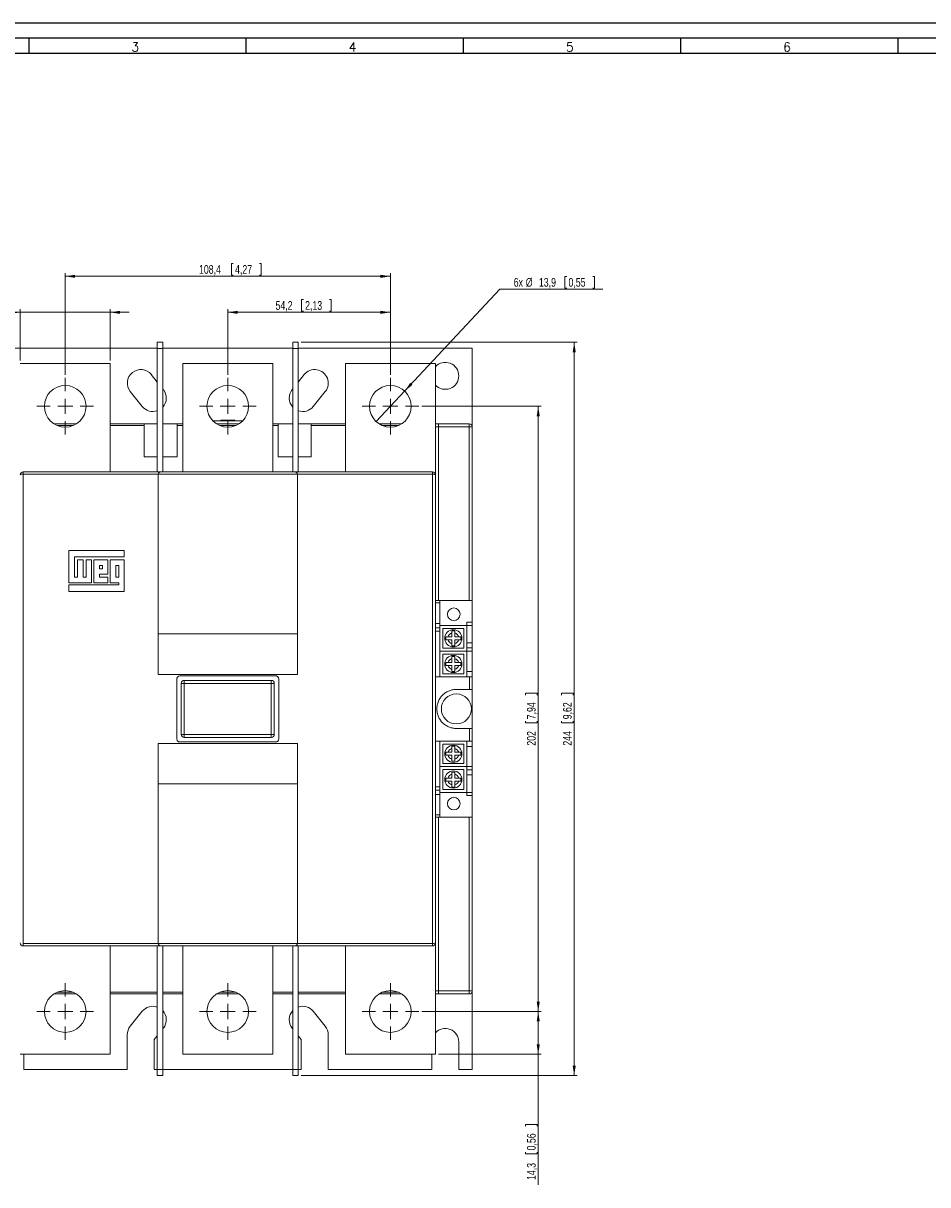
# Model space of a CAD drawing. Header units: millimetres. Extents: x 0 to 1189, y 0 to 841.
# Tile 3 of 7: x 168 to 470, y 454 to 841. Entities that reach past the tile are written whole.
import ezdxf

# ---------------------------------------------------------------- set-up
doc = ezdxf.new("R2010")
doc.units = ezdxf.units.MM
doc.layers.add('FORMATO', color=7, linetype='Continuous')
doc.styles.add('SLDTEXTSTYLE0', font='ROMANS')
doc.styles.add('SLDTEXTSTYLE3', font='TXT', dxfattribs={"width": 0.75})
doc.dimstyles.new('SLDDIMSTYLE0', dxfattribs={"dimtxt": 2.910417, "dimasz": 3.302, "dimexe": 0, "dimexo": 0.0625, "dimgap": 0.727604, "dimtad": 1, "dimdec": 0, "dimrnd": 1e-09, "dimzin": 12, "dimdsep": 46, "dimtxsty": 'SLDTEXTSTYLE3', "dimsah": 1, "dimcen": 0.09, "dimadec": 0, "dimazin": 0, "dimtfac": 1, "dimtdec": 0, "dimtofl": 0, "dimtmove": 0, "dimatfit": 3, "dimfxl": 0, "dimtolj": 1, "dimtzin": 12, "dimarcsym": 0})
doc.dimstyles.new('SLDDIMSTYLE1', dxfattribs={"dimtxt": 2.910417, "dimasz": 3.302, "dimexe": 0, "dimexo": 0.0625, "dimgap": 0.727604, "dimtad": 0, "dimtih": 1, "dimtoh": 1, "dimdec": 1, "dimrnd": 1e-09, "dimzin": 12, "dimdsep": 46, "dimtxsty": 'SLDTEXTSTYLE3', "dimsah": 1, "dimcen": 0.09, "dimadec": 0, "dimazin": 0, "dimtfac": 1, "dimtdec": 1, "dimtmove": 0, "dimatfit": 3, "dimfxl": 0, "dimtolj": 1, "dimtzin": 12, "dimarcsym": 0})
doc.dimstyles.new('SLDDIMSTYLE2', dxfattribs={"dimtxt": 2.910417, "dimasz": 3.302, "dimexe": 0, "dimexo": 0.0625, "dimgap": 0.727604, "dimtad": 1, "dimdec": 1, "dimrnd": 1e-09, "dimzin": 12, "dimdsep": 46, "dimtxsty": 'SLDTEXTSTYLE3', "dimsah": 1, "dimcen": 0.09, "dimadec": 0, "dimazin": 0, "dimtfac": 1, "dimtdec": 1, "dimtofl": 0, "dimtmove": 0, "dimatfit": 3, "dimfxl": 0, "dimtolj": 1, "dimtzin": 12, "dimarcsym": 0})
doc.dimstyles.new('SLDDIMSTYLE3', dxfattribs={"dimtxt": 2.910417, "dimasz": 3.302, "dimexe": 0, "dimexo": 0.0625, "dimgap": 0.727604, "dimtad": 1, "dimdec": 1, "dimrnd": 1e-09, "dimzin": 12, "dimdsep": 46, "dimtxsty": 'SLDTEXTSTYLE3', "dimsah": 1, "dimcen": 0.09, "dimadec": 0, "dimazin": 0, "dimtfac": 1, "dimtdec": 1, "dimtofl": 0, "dimtmove": 0, "dimatfit": 3, "dimfxl": 0, "dimtolj": 1, "dimtzin": 12, "dimarcsym": 0})

# ---------------------------------------------------------------- blocks, each defined once
blk = doc.blocks.new('*D1')
at = {"color": 7, "linetype": 'Continuous', "lineweight": 0}
for p, q in [((300.89, 713.33), (340.74, 713.33)), ((339.74, 511.63), (339.74, 713.33)), ((335.47, 617.7), (339.39, 617.7)), ((335.47, 617.7), (335.47, 617.11)), ((339.39, 617.7), (339.39, 617.11)), ((335.47, 607.83), (335.47, 608.42)), ((335.47, 607.83), (339.39, 607.83)), ((339.39, 607.83), (339.39, 608.42)), ((300.89, 511.63), (340.74, 511.63))]:
    blk.add_line(p, q, dxfattribs=at)
for points in [[(339.74, 713.33), (339.23, 710.03), (340.25, 710.03)], [(339.74, 511.63), (340.25, 514.93), (339.23, 514.93)]]:
    blk.add_solid(points, dxfattribs=at)
at = {"color": 7, "linetype": 'Continuous', "lineweight": 0, "char_height": 2.91, "attachment_point": 1, "rotation": 90, "style": 'SLDTEXTSTYLE3'}
for s, insert in [('7,94', (335.99, 609.01)), ('202', (335.99, 600.22))]:
    blk.add_mtext(s, dxfattribs=dict(at, insert=insert))
blk = doc.blocks.new('*D2')
at = {"color": 7, "linetype": 'Continuous', "lineweight": 0}
for p, q in [((348.65, 756.62), (348.65, 752.69)), ((348.65, 756.62), (349.24, 756.62)), ((358.52, 756.62), (357.93, 756.62)), ((358.52, 756.62), (358.52, 752.69)), ((295.19, 718.4), (326.98, 752.34)), ((326.98, 752.34), (361.28, 752.34)), ((348.65, 752.69), (349.24, 752.69)), ((358.52, 752.69), (357.93, 752.69)), ((285.69, 708.26), (295.19, 718.4))]:
    blk.add_line(p, q, dxfattribs=at)
blk.add_solid([(295.19, 718.4), (297.82, 720.46), (297.08, 721.16)], dxfattribs=at)
at = {"color": 7, "linetype": 'Continuous', "lineweight": 0, "char_height": 2.91, "attachment_point": 1, "style": 'SLDTEXTSTYLE3'}
for s, insert in [('6x', (331.57, 756.1)), ('%%c', (335.59, 756.1)), ('13,9', (339.97, 756.1)), ('0,55', (349.83, 756.1))]:
    blk.add_mtext(s, dxfattribs=dict(at, insert=insert))
blk = doc.blocks.new('*D3')
at = {"color": 7, "linetype": 'Continuous', "lineweight": 0}
for p, q in [((260.84, 748.93), (260.84, 745)), ((260.84, 748.93), (261.43, 748.93)), ((270.71, 748.93), (270.12, 748.93)), ((270.71, 748.93), (270.71, 745)), ((236.24, 723.78), (236.24, 745.65)), ((290.44, 744.65), (236.24, 744.65)), ((260.84, 745), (261.43, 745)), ((270.71, 745), (270.12, 745)), ((290.44, 723.78), (290.44, 745.65))]:
    blk.add_line(p, q, dxfattribs=at)
for points in [[(236.24, 744.65), (239.54, 744.14), (239.54, 745.16)], [(290.44, 744.65), (287.14, 745.16), (287.14, 744.14)]]:
    blk.add_solid(points, dxfattribs=at)
at = {"color": 7, "linetype": 'Continuous', "lineweight": 0, "char_height": 2.91, "attachment_point": 1, "style": 'SLDTEXTSTYLE3'}
for s, insert in [('54,2', (252.16, 748.4)), ('2,13', (262.02, 748.4))]:
    blk.add_mtext(s, dxfattribs=dict(at, insert=insert))
blk = doc.blocks.new('*D4')
at = {"color": 7, "linetype": 'Continuous', "lineweight": 0}
for p, q in [((237.49, 760.93), (237.49, 757)), ((237.49, 760.93), (238.08, 760.93)), ((247.35, 760.93), (246.76, 760.93)), ((247.35, 760.93), (247.35, 757)), ((182.04, 723.78), (182.04, 757.65)), ((290.44, 756.65), (182.04, 756.65)), ((237.49, 757), (238.08, 757)), ((247.35, 757), (246.76, 757)), ((290.44, 723.78), (290.44, 757.65))]:
    blk.add_line(p, q, dxfattribs=at)
for points in [[(182.04, 756.65), (185.34, 756.14), (185.34, 757.16)], [(290.44, 756.65), (287.14, 757.16), (287.14, 756.14)]]:
    blk.add_solid(points, dxfattribs=at)
at = {"color": 7, "linetype": 'Continuous', "lineweight": 0, "char_height": 2.91, "attachment_point": 1, "style": 'SLDTEXTSTYLE3'}
for s, insert in [('108,4', (226.64, 760.4)), ('4,27', (238.67, 760.4))]:
    blk.add_mtext(s, dxfattribs=dict(at, insert=insert))
blk = doc.blocks.new('*D5')
at = {"color": 7, "linetype": 'Continuous', "lineweight": 0}
for p, q in [((131.96, 748.93), (131.96, 745)), ((131.96, 748.93), (132.54, 748.93)), ((141.82, 748.93), (141.23, 748.93)), ((141.82, 748.93), (141.82, 745)), ((167.04, 744.65), (124.89, 744.65)), ((131.96, 745), (132.54, 745)), ((141.82, 745), (141.23, 745)), ((167.04, 728.58), (167.04, 745.65)), ((167.04, 744.65), (197.04, 744.65)), ((197.04, 728.58), (197.04, 745.65)), ((197.04, 744.65), (203.39, 744.65))]:
    blk.add_line(p, q, dxfattribs=at)
for points in [[(167.04, 744.65), (163.74, 745.16), (163.74, 744.14)], [(197.04, 744.65), (200.34, 744.14), (200.34, 745.16)]]:
    blk.add_solid(points, dxfattribs=at)
at = {"color": 7, "linetype": 'Continuous', "lineweight": 0, "char_height": 2.91, "attachment_point": 1, "style": 'SLDTEXTSTYLE3'}
for s, insert in [('30', (126.48, 748.4)), ('1,18', (133.13, 748.4))]:
    blk.add_mtext(s, dxfattribs=dict(at, insert=insert))
blk = doc.blocks.new('*D6')
at = {"color": 7, "linetype": 'Continuous', "lineweight": 0}
for p, q in [((300.89, 511.63), (340.74, 511.63)), ((339.74, 511.63), (339.74, 497.38)), ((306.44, 497.38), (340.74, 497.38)), ((339.74, 497.38), (339.74, 453.88)), ((335.47, 474.02), (339.39, 474.02)), ((335.47, 474.02), (335.47, 473.43)), ((339.39, 474.02), (339.39, 473.43)), ((335.47, 464.16), (335.47, 464.75)), ((339.39, 464.16), (339.39, 464.75)), ((335.47, 464.16), (339.39, 464.16))]:
    blk.add_line(p, q, dxfattribs=at)
for points in [[(339.74, 511.63), (339.23, 508.33), (340.25, 508.33)], [(339.74, 497.38), (340.25, 500.68), (339.23, 500.68)]]:
    blk.add_solid(points, dxfattribs=at)
at = {"color": 7, "linetype": 'Continuous', "lineweight": 0, "char_height": 2.91, "attachment_point": 1, "rotation": 90, "style": 'SLDTEXTSTYLE3'}
for s, insert in [('0,56', (335.99, 465.34)), ('14,3', (335.99, 455.47))]:
    blk.add_mtext(s, dxfattribs=dict(at, insert=insert))
blk = doc.blocks.new('*D7')
at = {"color": 7, "linetype": 'Continuous', "lineweight": 0}
for p, q in [((260.74, 734.65), (352.74, 734.65)), ((351.74, 490.3), (351.74, 734.65)), ((347.47, 617.7), (351.39, 617.7)), ((347.47, 617.7), (347.47, 617.11)), ((351.39, 617.7), (351.39, 617.11)), ((347.47, 607.83), (347.47, 608.42)), ((347.47, 607.83), (351.39, 607.83)), ((351.39, 607.83), (351.39, 608.42)), ((260.74, 490.3), (352.74, 490.3))]:
    blk.add_line(p, q, dxfattribs=at)
for points in [[(351.74, 734.65), (351.23, 731.35), (352.25, 731.35)], [(351.74, 490.3), (352.25, 493.6), (351.23, 493.6)]]:
    blk.add_solid(points, dxfattribs=at)
at = {"color": 7, "linetype": 'Continuous', "lineweight": 0, "char_height": 2.91, "attachment_point": 1, "rotation": 90, "style": 'SLDTEXTSTYLE3'}
for s, insert in [('9,62', (347.99, 609.01)), ('244', (347.99, 600.22))]:
    blk.add_mtext(s, dxfattribs=dict(at, insert=insert))
blk = doc.blocks.new('SW_CENTERMARKSYMBOL_0')
at = {"color": 0, "linetype": 'Continuous', "lineweight": 0}
for p, q in [((0, 5), (0, 9.45)), ((-5, 0), (-9.45, 0)), ((0, 0), (-2.5, 0)), ((0, 0), (0, 2.5)), ((0, 0), (0, -2.5)), ((0, 0), (2.5, 0)), ((5, 0), (9.45, 0)), ((0, -5), (0, -9.45))]:
    blk.add_line(p, q, dxfattribs=at)
blk = doc.blocks.new('SW_CENTERMARKSYMBOL_1')
at = {"color": 0, "linetype": 'Continuous', "lineweight": 0}
for p, q in [((0, 5), (0, 9.45)), ((-5, 0), (-9.45, 0)), ((0, 0), (-2.5, 0)), ((0, 0), (0, 2.5)), ((0, 0), (0, -2.5)), ((0, 0), (2.5, 0)), ((5, 0), (9.45, 0)), ((0, -5), (0, -9.45))]:
    blk.add_line(p, q, dxfattribs=at)
blk = doc.blocks.new('SW_CENTERMARKSYMBOL_2')
at = {"color": 0, "linetype": 'Continuous', "lineweight": 0}
for p, q in [((0, 5), (0, 9.45)), ((-5, 0), (-9.45, 0)), ((0, 0), (-2.5, 0)), ((0, 0), (0, 2.5)), ((0, 0), (0, -2.5)), ((0, 0), (2.5, 0)), ((5, 0), (9.45, 0)), ((0, -5), (0, -9.45))]:
    blk.add_line(p, q, dxfattribs=at)
blk = doc.blocks.new('SW_CENTERMARKSYMBOL_3')
at = {"color": 0, "linetype": 'Continuous', "lineweight": 0}
for p, q in [((0, 5), (0, 9.45)), ((-5, 0), (-9.45, 0)), ((0, 0), (-2.5, 0)), ((0, 0), (0, 2.5)), ((0, 0), (0, -2.5)), ((0, 0), (2.5, 0)), ((5, 0), (9.45, 0)), ((0, -5), (0, -9.45))]:
    blk.add_line(p, q, dxfattribs=at)
blk = doc.blocks.new('SW_CENTERMARKSYMBOL_4')
at = {"color": 0, "linetype": 'Continuous', "lineweight": 0}
for p, q in [((0, 5), (0, 9.45)), ((-5, 0), (-9.45, 0)), ((0, 0), (-2.5, 0)), ((0, 0), (0, 2.5)), ((0, 0), (0, -2.5)), ((0, 0), (2.5, 0)), ((5, 0), (9.45, 0)), ((0, -5), (0, -9.45))]:
    blk.add_line(p, q, dxfattribs=at)
blk = doc.blocks.new('SW_CENTERMARKSYMBOL_5')
at = {"color": 0, "linetype": 'Continuous', "lineweight": 0}
for p, q in [((0, 5), (0, 9.45)), ((-5, 0), (-9.45, 0)), ((0, 0), (-2.5, 0)), ((0, 0), (0, 2.5)), ((0, 0), (0, -2.5)), ((0, 0), (2.5, 0)), ((5, 0), (9.45, 0)), ((0, -5), (0, -9.45))]:
    blk.add_line(p, q, dxfattribs=at)

msp = doc.modelspace()

# ---------------------------------------------------------------- linework, layer by layer
at = {"color": 7, "linetype": 'Continuous', "lineweight": 15}
for p, q in [((154.74, 732.68), (212.74, 732.68)), ((212.74, 734.65), (214.54, 734.65)), ((212.74, 732.65), (212.74, 734.65)), ((212.74, 732.65), (212.74, 691.48)), ((214.54, 732.65), (212.74, 732.65)), ((214.54, 734.65), (214.54, 732.65)), ((214.54, 732.68), (257.94, 732.68)), ((214.54, 732.65), (214.54, 691.48)), ((257.94, 734.65), (259.74, 734.65)), ((257.94, 732.65), (257.94, 734.65)), ((259.74, 732.65), (257.94, 732.65)), ((257.94, 732.65), (257.94, 691.48)), ((259.74, 734.65), (259.74, 732.65)), ((259.74, 732.68), (317.74, 732.68)), ((259.74, 732.65), (259.74, 691.48)), ((317.74, 732.68), (317.74, 706.48)), ((167.04, 727.58), (197.04, 727.58)), ((197.04, 727.58), (197.04, 691.48)), ((221.24, 727.58), (221.24, 691.48)), ((221.24, 727.58), (251.24, 727.58)), ((251.24, 727.58), (251.24, 691.48)), ((275.44, 727.58), (275.44, 691.48)), ((275.44, 727.58), (305.44, 727.58)), ((305.44, 727.58), (305.44, 690.48)), ((212.74, 721.41), (210.75, 723.89)), ((261.72, 723.89), (259.74, 721.41)), ((203.72, 718.27), (207.72, 713.27)), ((214.75, 718.89), (214.54, 719.16)), ((257.94, 719.16), (257.72, 718.89)), ((264.75, 713.27), (268.75, 718.27)), ((231.26, 708.48), (241.22, 708.48)), ((233.93, 708.68), (233.93, 708.48)), ((233.93, 708.68), (236.24, 708.68)), ((236.24, 708.68), (236.24, 708.48)), ((236.24, 708.68), (238.55, 708.68)), ((238.55, 708.68), (238.55, 708.48)), ((178.29, 707.48), (185.79, 707.48)), ((184.7, 706.91), (179.38, 706.91)), ((197.04, 707.48), (208.39, 707.48)), ((208.39, 706.91), (197.04, 706.91)), ((208.39, 707.48), (208.39, 706.91)), ((212.74, 707.48), (208.39, 707.48)), ((208.39, 696.48), (208.39, 706.91)), ((219.39, 707.48), (214.54, 707.48)), ((219.39, 707.48), (221.24, 707.48)), ((219.39, 706.91), (219.39, 707.48)), ((219.39, 706.91), (219.39, 696.48)), ((221.24, 706.91), (219.39, 706.91)), ((232.49, 707.48), (239.99, 707.48)), ((238.9, 706.91), (233.58, 706.91)), ((251.24, 707.48), (253.09, 707.48)), ((253.09, 706.91), (251.24, 706.91)), ((253.09, 707.48), (253.09, 706.91)), ((257.94, 707.48), (253.09, 707.48)), ((253.09, 696.48), (253.09, 706.91)), ((264.09, 707.48), (259.74, 707.48)), ((264.09, 707.48), (275.44, 707.48)), ((264.09, 706.91), (264.09, 707.48)), ((264.09, 706.91), (264.09, 696.48)), ((275.44, 706.91), (264.09, 706.91)), ((286.69, 707.48), (294.19, 707.48)), ((293.1, 706.91), (287.78, 706.91)), ((306.44, 707.48), (305.44, 707.48)), ((305.44, 706.48), (306.44, 706.48)), ((306.44, 707.48), (306.44, 706.48)), ((306.44, 707.48), (316.74, 707.48)), ((306.44, 706.48), (306.44, 648.58)), ((316.74, 706.48), (306.44, 706.48)), ((316.74, 707.48), (316.74, 706.48)), ((316.74, 648.58), (316.74, 706.48)), ((317.74, 706.48), (316.74, 706.48)), ((317.74, 706.48), (317.74, 648.58)), ((208.39, 696.48), (212.74, 696.48)), ((214.54, 696.48), (219.39, 696.48)), ((253.09, 696.48), (257.94, 696.48)), ((259.74, 696.48), (264.09, 696.48)), ((168.04, 690.68), (168.04, 691.48)), ((168.04, 691.48), (213.99, 691.48)), ((213.01, 690.68), (168.04, 690.68)), ((168.04, 690.68), (168.04, 534.28)), ((212.99, 690.48), (212.99, 637.48)), ((259.47, 690.68), (213.01, 690.68)), ((213.99, 691.48), (258.49, 691.48)), ((258.49, 691.48), (304.44, 691.48)), ((304.44, 690.68), (259.47, 690.68)), ((259.49, 690.48), (259.49, 637.48)), ((304.44, 691.48), (304.44, 690.68)), ((304.44, 534.28), (304.44, 690.68)), ((305.44, 690.48), (305.44, 534.48)), ((183.28, 665.28), (201.72, 665.28)), ((183.28, 654.54), (183.28, 665.28)), ((201.72, 665.26), (183.28, 665.26)), ((185.13, 663.12), (185.13, 656.41)), ((201.72, 663.12), (185.13, 663.12)), ((186.1, 662.15), (188.02, 662.15)), ((186.1, 656.41), (186.1, 662.15)), ((188.02, 662.13), (186.1, 662.13)), ((188.02, 662.15), (188.02, 656.41)), ((189.02, 662.15), (190.84, 662.15)), ((189.02, 656.41), (189.02, 662.15)), ((190.84, 662.13), (189.02, 662.13)), ((190.84, 662.15), (190.84, 654.54)), ((191.62, 662.15), (196.3, 662.15)), ((191.62, 654.54), (191.62, 662.15)), ((196.3, 662.13), (191.62, 662.13)), ((196.3, 662.15), (196.3, 657.41)), ((197.01, 654.54), (197.01, 662.15)), ((197.01, 662.15), (201.72, 662.15)), ((201.72, 662.13), (197.01, 662.13)), ((201.72, 665.28), (201.72, 663.12)), ((201.72, 662.15), (201.72, 651.63)), ((193.42, 660.28), (194.45, 660.28)), ((193.42, 659.19), (193.42, 660.28)), ((194.45, 659.19), (193.42, 659.19)), ((193.42, 659.16), (193.42, 659.19)), ((193.42, 659.16), (194.45, 659.16)), ((194.45, 660.28), (194.45, 659.19)), ((194.45, 659.16), (194.45, 659.19)), ((198.96, 660.28), (199.87, 660.28)), ((198.96, 656.41), (198.96, 660.28)), ((199.87, 660.28), (199.87, 656.41)), ((190.84, 654.54), (183.28, 654.54)), ((185.13, 656.41), (186.1, 656.41)), ((185.13, 656.39), (185.13, 656.41)), ((186.1, 656.39), (185.13, 656.39)), ((186.1, 656.39), (186.1, 656.41)), ((188.02, 656.41), (189.02, 656.41)), ((188.02, 656.39), (188.02, 656.41)), ((189.02, 656.39), (188.02, 656.39)), ((189.02, 656.39), (189.02, 656.41)), ((196.3, 654.54), (191.62, 654.54)), ((193.42, 657.41), (196.3, 657.41)), ((193.42, 657.41), (193.42, 656.41)), ((193.42, 656.41), (196.3, 656.41)), ((193.42, 656.39), (193.42, 656.41)), ((196.3, 656.39), (193.42, 656.39)), ((196.3, 656.41), (196.3, 654.54)), ((199.87, 654.54), (197.01, 654.54)), ((199.87, 656.41), (198.96, 656.41)), ((198.96, 656.39), (198.96, 656.41)), ((198.96, 656.39), (199.87, 656.39)), ((199.87, 656.39), (199.87, 656.41)), ((199.87, 653.8), (199.87, 654.54)), ((183.28, 653.8), (199.87, 653.8)), ((183.28, 651.63), (183.28, 653.8)), ((199.87, 653.78), (183.28, 653.78)), ((201.72, 651.63), (183.28, 651.63)), ((199.87, 653.78), (199.87, 653.8)), ((305.44, 648.58), (306.94, 648.58)), ((306.94, 647.8), (305.44, 647.8)), ((306.94, 648.58), (306.94, 647.8)), ((306.94, 648.58), (317.74, 648.58)), ((306.94, 640.99), (306.94, 647.8)), ((317.74, 641.38), (317.74, 648.58)), ((305.44, 640.99), (306.94, 640.99)), ((305.44, 639.53), (306.94, 639.53)), ((306.94, 640.99), (306.94, 639.53)), ((306.94, 640.32), (315.94, 640.32)), ((306.94, 639.53), (306.94, 638.41)), ((307.94, 639.32), (307.94, 632.71)), ((314.94, 639.32), (307.94, 639.32)), ((314.94, 632.71), (314.94, 639.32)), ((315.94, 641.38), (317.74, 641.38)), ((315.94, 640.32), (315.94, 641.38)), ((317.74, 640.32), (315.94, 640.32)), ((315.94, 640.32), (315.94, 634.47)), ((317.74, 641.38), (317.74, 640.32)), ((317.74, 634.47), (317.74, 640.32)), ((259.49, 637.48), (212.99, 637.48)), ((212.99, 637.48), (212.99, 623.98)), ((259.49, 637.48), (259.49, 623.98)), ((306.94, 638.41), (305.44, 638.41)), ((306.94, 623.18), (306.94, 638.41)), ((310.94, 636.51), (309.66, 636.51)), ((309.66, 635.51), (310.94, 635.51)), ((310.94, 637.79), (310.94, 636.51)), ((310.94, 635.51), (310.94, 634.23)), ((311.94, 636.51), (311.94, 637.79)), ((313.22, 636.51), (311.94, 636.51)), ((311.94, 634.23), (311.94, 635.51)), ((311.94, 635.51), (313.22, 635.51)), ((306.94, 631.71), (315.94, 631.71)), ((307.94, 632.71), (314.94, 632.71)), ((315.94, 634.47), (317.74, 634.47)), ((315.94, 632.83), (315.94, 634.47)), ((315.94, 632.83), (317.74, 632.83)), ((315.94, 631.71), (315.94, 632.83)), ((317.74, 631.71), (315.94, 631.71)), ((315.94, 631.71), (315.94, 624.97)), ((317.74, 634.47), (317.74, 632.83)), ((317.74, 632.83), (317.74, 631.71)), ((317.74, 624.97), (317.74, 631.71)), ((314.94, 630.71), (307.94, 630.71)), ((307.94, 630.71), (307.94, 624.18)), ((310.94, 627.94), (309.66, 627.94)), ((310.94, 629.23), (310.94, 627.94)), ((311.94, 627.94), (311.94, 629.23)), ((313.22, 627.94), (311.94, 627.94)), ((314.94, 624.18), (314.94, 630.71)), ((259.49, 623.98), (212.99, 623.98)), ((220.24, 623.48), (252.24, 623.48)), ((307.94, 624.18), (314.94, 624.18)), ((309.66, 626.94), (310.94, 626.94)), ((310.94, 626.94), (310.94, 625.66)), ((311.94, 625.66), (311.94, 626.94)), ((311.94, 626.94), (313.22, 626.94)), ((315.94, 624.97), (317.74, 624.97)), ((315.94, 623.18), (315.94, 624.97)), ((317.74, 624.97), (317.74, 623.18)), ((219.24, 602.48), (219.24, 622.48)), ((220.74, 603.98), (220.74, 620.98)), ((221.74, 621), (221.74, 621.98)), ((221.74, 621.98), (250.74, 621.98)), ((221.74, 621), (221.74, 603.96)), ((250.74, 621), (221.74, 621)), ((250.74, 621), (250.74, 621.98)), ((250.74, 603.96), (250.74, 621)), ((251.74, 620.98), (251.74, 603.98)), ((253.24, 622.48), (253.24, 602.48)), ((316.88, 623.18), (305.44, 623.18)), ((316.88, 618.98), (316.88, 623.18)), ((316.88, 623.18), (317.74, 623.18)), ((317.74, 623.18), (317.74, 618.98)), ((312.44, 618.98), (316.88, 618.98)), ((317.74, 618.98), (316.88, 618.98)), ((317.74, 605.98), (317.74, 618.98)), ((250.74, 603.96), (221.74, 603.96)), ((221.74, 603.96), (221.74, 602.98)), ((250.74, 603.96), (250.74, 602.98)), ((316.88, 605.98), (312.44, 605.98)), ((316.88, 601.78), (316.88, 605.98)), ((316.88, 605.98), (317.74, 605.98)), ((317.74, 605.98), (317.74, 601.78)), ((259.49, 600.98), (212.99, 600.98)), ((212.99, 587.48), (212.99, 600.98)), ((220.24, 601.48), (252.24, 601.48)), ((221.74, 602.98), (250.74, 602.98)), ((259.49, 587.48), (259.49, 600.98)), ((305.44, 601.78), (316.88, 601.78)), ((306.94, 586.55), (306.94, 601.78)), ((307.94, 600.78), (307.94, 594.24)), ((314.94, 600.78), (307.94, 600.78)), ((314.94, 594.24), (314.94, 600.78)), ((315.94, 599.99), (315.94, 601.78)), ((317.74, 601.78), (316.88, 601.78)), ((317.74, 601.78), (317.74, 599.99)), ((310.94, 598.01), (309.66, 598.01)), ((309.66, 597.01), (310.94, 597.01)), ((310.94, 599.29), (310.94, 598.01)), ((310.94, 597.01), (310.94, 595.73)), ((311.94, 598.01), (311.94, 599.29)), ((313.22, 598.01), (311.94, 598.01)), ((311.94, 595.73), (311.94, 597.01)), ((311.94, 597.01), (313.22, 597.01)), ((317.74, 599.99), (315.94, 599.99)), ((315.94, 599.99), (315.94, 593.24)), ((317.74, 593.24), (317.74, 599.99)), ((315.94, 593.24), (306.94, 593.24)), ((307.94, 594.24), (314.94, 594.24)), ((315.94, 593.24), (317.74, 593.24)), ((315.94, 592.13), (315.94, 593.24)), ((317.74, 593.24), (317.74, 592.13)), ((307.94, 592.24), (307.94, 585.64)), ((314.94, 592.24), (307.94, 592.24)), ((310.94, 589.44), (309.66, 589.44)), ((309.66, 588.44), (310.94, 588.44)), ((310.94, 590.72), (310.94, 589.44)), ((310.94, 588.44), (310.94, 587.16)), ((311.94, 589.44), (311.94, 590.72)), ((313.22, 589.44), (311.94, 589.44)), ((311.94, 587.16), (311.94, 588.44)), ((311.94, 588.44), (313.22, 588.44)), ((314.94, 585.64), (314.94, 592.24)), ((317.74, 592.13), (315.94, 592.13)), ((315.94, 590.48), (315.94, 592.13)), ((317.74, 590.48), (315.94, 590.48)), ((315.94, 590.48), (315.94, 584.64)), ((317.74, 592.13), (317.74, 590.48)), ((317.74, 584.64), (317.74, 590.48)), ((259.49, 587.48), (212.99, 587.48)), ((212.99, 534.48), (212.99, 587.48)), ((259.49, 534.48), (259.49, 587.48)), ((305.44, 586.55), (306.94, 586.55)), ((306.94, 585.43), (305.44, 585.43)), ((306.94, 586.55), (306.94, 585.43)), ((306.94, 585.43), (306.94, 583.97)), ((315.94, 584.64), (306.94, 584.64)), ((307.94, 585.64), (314.94, 585.64)), ((315.94, 584.64), (317.74, 584.64)), ((315.94, 583.58), (315.94, 584.64)), ((317.74, 584.64), (317.74, 583.58)), ((306.94, 583.97), (305.44, 583.97)), ((306.94, 577.16), (306.94, 583.97)), ((317.74, 583.58), (315.94, 583.58)), ((317.74, 583.58), (317.74, 576.38)), ((305.44, 577.16), (306.94, 577.16)), ((306.94, 577.16), (306.94, 576.38)), ((306.94, 576.38), (305.44, 576.38)), ((306.44, 518.48), (306.44, 576.38)), ((317.74, 576.38), (306.94, 576.38)), ((316.74, 576.38), (316.74, 518.48)), ((317.74, 518.48), (317.74, 576.38)), ((213.01, 534.28), (168.04, 534.28)), ((168.04, 534.28), (168.04, 533.48)), ((259.47, 534.28), (213.01, 534.28)), ((304.44, 534.28), (259.47, 534.28)), ((304.44, 533.48), (304.44, 534.28)), ((305.44, 497.38), (305.44, 534.48)), ((168.04, 533.48), (213.99, 533.48)), ((197.04, 497.38), (197.04, 533.48)), ((212.74, 492.3), (212.74, 533.48)), ((213.99, 533.48), (258.49, 533.48)), ((214.54, 492.3), (214.54, 533.48)), ((221.24, 497.38), (221.24, 533.48)), ((251.24, 497.38), (251.24, 533.48)), ((257.94, 492.3), (257.94, 533.48)), ((258.49, 533.48), (304.44, 533.48)), ((259.74, 492.3), (259.74, 533.48)), ((275.44, 497.38), (275.44, 533.48)), ((178.29, 517.48), (185.79, 517.48)), ((184.7, 518.05), (179.38, 518.05)), ((212.74, 518.05), (197.04, 518.05)), ((197.04, 517.48), (212.74, 517.48)), ((221.24, 518.05), (214.54, 518.05)), ((214.54, 517.48), (221.24, 517.48)), ((232.49, 517.48), (239.99, 517.48)), ((238.9, 518.05), (233.58, 518.05)), ((257.94, 518.05), (251.24, 518.05)), ((251.24, 517.48), (257.94, 517.48)), ((275.44, 518.05), (259.74, 518.05)), ((259.74, 517.48), (275.44, 517.48)), ((286.69, 517.48), (294.19, 517.48)), ((293.1, 518.05), (287.78, 518.05)), ((305.44, 518.48), (306.44, 518.48)), ((306.44, 517.48), (305.44, 517.48)), ((306.44, 517.48), (306.44, 518.48)), ((316.74, 518.48), (306.44, 518.48)), ((306.44, 517.48), (316.74, 517.48)), ((316.74, 517.48), (316.74, 518.48)), ((317.74, 518.48), (316.74, 518.48)), ((317.74, 492.28), (317.74, 518.48)), ((203.72, 506.69), (207.72, 511.69)), ((264.75, 511.69), (268.75, 506.69)), ((202.74, 503.88), (202.74, 492.28)), ((212.74, 503.55), (211.74, 502.3)), ((214.75, 506.07), (214.54, 505.8)), ((257.94, 505.8), (257.72, 506.07)), ((260.74, 502.3), (259.74, 503.55)), ((269.74, 492.28), (269.74, 503.88)), ((211.74, 492.28), (211.74, 502.3)), ((260.74, 502.3), (260.74, 492.28)), ((313.24, 492.28), (313.24, 501.48)), ((167.04, 497.38), (197.04, 497.38)), ((168.24, 492.28), (168.24, 497.38)), ((221.24, 497.38), (251.24, 497.38)), ((275.44, 497.38), (305.44, 497.38)), ((304.24, 497.38), (304.24, 492.28)), ((168.24, 492.28), (202.74, 492.28)), ((211.74, 492.28), (212.74, 492.28)), ((214.54, 492.3), (212.74, 492.3)), ((212.74, 492.3), (212.74, 490.3)), ((214.54, 490.3), (214.54, 492.3)), ((214.54, 492.28), (257.94, 492.28)), ((259.74, 492.3), (257.94, 492.3)), ((257.94, 492.3), (257.94, 490.3)), ((259.74, 490.3), (259.74, 492.3)), ((259.74, 492.28), (260.74, 492.28)), ((269.74, 492.28), (304.24, 492.28)), ((313.24, 492.28), (317.74, 492.28)), ((212.74, 490.3), (214.54, 490.3)), ((257.94, 490.3), (259.74, 490.3))]:
    msp.add_line(p, q, dxfattribs=at)
for centre, radius in [((182.04, 713.33), 6.95), ((236.24, 713.33), 6.95), ((290.44, 713.33), 6.95), ((311.59, 644.03), 2.1), ((311.44, 636.01), 2.85), ((311.44, 627.44), 2.85), ((312.44, 612.48), 5), ((311.44, 597.51), 2.85), ((311.44, 588.94), 2.85), ((311.59, 580.93), 2.1), ((182.04, 511.63), 6.95), ((236.24, 511.63), 6.95), ((290.44, 511.63), 6.95)]:
    msp.add_circle(centre, radius, dxfattribs=at)
for centre, radius, start, end in [((308.74, 723.48), 4.5, 0, 137.1666), ((207.24, 721.08), 4.5, 38.6598, 218.6598), ((265.24, 721.08), 4.5, 321.3402, 141.3402), ((308.74, 723.48), 4.5, 222.8334, 0), ((211.24, 716.08), 4.5, 317.1666, 38.6598), ((261.24, 716.08), 4.5, 141.3402, 222.8334), ((211.24, 716.08), 4.5, 218.6598, 289.4712), ((261.24, 716.08), 4.5, 250.5288, 321.3402), ((316.74, 706.48), 1, 0, 90), ((168.04, 690.48), 1, 90, 180), ((167.8, 689.27), 1.43, 80.3249, 122.1232), ((213.99, 690.48), 1, 90, 168.6129), ((258.49, 690.48), 1, 11.3871, 90), ((304.44, 690.48), 1, 0, 90), ((304.68, 689.27), 1.43, 57.8768, 99.6751), ((311.44, 636.01), 1.85, 105.6804, 164.3196), ((311.44, 636.01), 1.85, 195.6804, 254.3196), ((311.44, 636.01), 1.85, 15.6804, 74.3196), ((311.44, 636.01), 1.85, 285.6804, 344.3196), ((311.44, 627.44), 1.85, 105.6804, 164.3196), ((311.44, 627.44), 1.85, 15.6804, 74.3196), ((311.44, 627.44), 1.85, 195.6804, 254.3196), ((311.44, 627.44), 1.85, 285.6804, 344.3196), ((221.74, 620.98), 1, 90, 180), ((221.49, 609.42), 11.58, 88.7635, 93.7142), ((250.74, 620.98), 1, 0, 90), ((250.99, 609.42), 11.58, 86.2858, 91.2365), ((221.49, 615.53), 11.58, 266.2858, 271.2365), ((221.74, 603.98), 1, 180, 270), ((250.99, 615.53), 11.58, 268.7635, 273.7142), ((250.74, 603.98), 1, 270, 0), ((311.44, 597.51), 1.85, 105.6804, 164.3196), ((311.44, 597.51), 1.85, 195.6804, 254.3196), ((311.44, 597.51), 1.85, 15.6804, 74.3196), ((311.44, 597.51), 1.85, 285.6804, 344.3196), ((311.44, 588.94), 1.85, 105.6804, 164.3196), ((311.44, 588.94), 1.85, 195.6804, 254.3196), ((311.44, 588.94), 1.85, 15.6804, 74.3196), ((311.44, 588.94), 1.85, 285.6804, 344.3196), ((168.04, 534.48), 1, 180, 270), ((213.99, 534.48), 1, 191.3871, 270), ((258.49, 534.48), 1, 270, 348.6129), ((304.68, 535.69), 1.43, 260.3249, 302.1232), ((304.44, 534.48), 1, 270, 0), ((316.74, 518.48), 1, 270, 0), ((211.24, 508.88), 4.5, 70.5288, 141.3402), ((211.24, 508.88), 4.5, 321.3402, 42.8334), ((261.24, 508.88), 4.5, 137.1666, 218.6598), ((261.24, 508.88), 4.5, 38.6598, 109.4712), ((207.24, 503.88), 4.5, 141.3402, 180), ((265.24, 503.88), 4.5, 0, 38.6598), ((308.74, 501.48), 4.5, 0, 137.1666)]:
    msp.add_arc(centre, radius, start, end, dxfattribs=at)
for points in [[(213.01, 690.68), (213, 690.61), (212.99, 690.54), (212.99, 690.48)], [(259.49, 690.48), (259.49, 690.54), (259.48, 690.61), (259.47, 690.68)], [(213.01, 534.28), (213, 534.35), (212.99, 534.41), (212.99, 534.48)], [(259.49, 534.48), (259.49, 534.41), (259.48, 534.35), (259.47, 534.28)]]:
    msp.add_open_spline(points, degree=3, dxfattribs=at)
for points, knots in [([(309.66, 636.51), (309.53, 636.51), (309.39, 636.51), (309.15, 636.51), (309.03, 636.51), (308.94, 636.51)], [0, 0, 0, 0, 0.5, 0.5, 1, 1, 1, 1]), ([(308.94, 636.51), (308.94, 636.35), (308.94, 636.18), (308.94, 635.84), (308.94, 635.68), (308.94, 635.51)], [0, 0, 0, 0, 0.5, 0.5, 1, 1, 1, 1]), ([(308.94, 635.51), (309.03, 635.51), (309.15, 635.51), (309.39, 635.51), (309.53, 635.51), (309.66, 635.51)], [0, 0, 0, 0, 0.5, 0.5, 1, 1, 1, 1]), ([(311.94, 638.51), (311.77, 638.51), (311.6, 638.51), (311.27, 638.51), (311.1, 638.51), (310.94, 638.51)], [0, 0, 0, 0, 0.5, 0.5, 1, 1, 1, 1]), ([(310.94, 638.51), (310.94, 638.42), (310.94, 638.31), (310.94, 638.06), (310.94, 637.93), (310.94, 637.79)], [0, 0, 0, 0, 0.5, 0.5, 1, 1, 1, 1]), ([(311.94, 637.79), (311.94, 637.93), (311.94, 638.06), (311.94, 638.3), (311.94, 638.42), (311.94, 638.51)], [0, 0, 0, 0, 0.5, 0.5, 1, 1, 1, 1]), ([(313.94, 636.51), (313.84, 636.51), (313.73, 636.51), (313.48, 636.51), (313.35, 636.51), (313.22, 636.51)], [0, 0, 0, 0, 0.5, 0.5, 1, 1, 1, 1]), ([(313.22, 635.51), (313.35, 635.51), (313.48, 635.51), (313.73, 635.51), (313.84, 635.51), (313.94, 635.51)], [0, 0, 0, 0, 0.5, 0.5, 1, 1, 1, 1]), ([(313.94, 635.51), (313.94, 635.68), (313.94, 635.85), (313.94, 636.18), (313.94, 636.35), (313.94, 636.51)], [0, 0, 0, 0, 0.5, 0.5, 1, 1, 1, 1]), ([(310.94, 634.23), (310.94, 634.1), (310.94, 633.97), (310.94, 633.72), (310.94, 633.61), (310.94, 633.51)], [0, 0, 0, 0, 0.5, 0.5, 1, 1, 1, 1]), ([(310.94, 633.51), (311.1, 633.51), (311.27, 633.51), (311.61, 633.51), (311.77, 633.51), (311.94, 633.51)], [0, 0, 0, 0, 0.5, 0.5, 1, 1, 1, 1]), ([(311.94, 633.51), (311.94, 633.61), (311.94, 633.72), (311.94, 633.97), (311.94, 634.1), (311.94, 634.23)], [0, 0, 0, 0, 0.5, 0.5, 1, 1, 1, 1]), ([(309.66, 627.94), (309.53, 627.94), (309.39, 627.94), (309.15, 627.94), (309.03, 627.94), (308.94, 627.94)], [0, 0, 0, 0, 0.5, 0.5, 1, 1, 1, 1]), ([(308.94, 627.94), (308.94, 627.78), (308.94, 627.61), (308.94, 627.27), (308.94, 627.11), (308.94, 626.94)], [0, 0, 0, 0, 0.5, 0.5, 1, 1, 1, 1]), ([(311.94, 629.94), (311.77, 629.94), (311.6, 629.94), (311.27, 629.94), (311.1, 629.94), (310.94, 629.94)], [0, 0, 0, 0, 0.5, 0.5, 1, 1, 1, 1]), ([(310.94, 629.94), (310.94, 629.85), (310.94, 629.74), (310.94, 629.49), (310.94, 629.36), (310.94, 629.23)], [0, 0, 0, 0, 0.5, 0.5, 1, 1, 1, 1]), ([(311.94, 629.23), (311.94, 629.36), (311.94, 629.49), (311.94, 629.74), (311.94, 629.85), (311.94, 629.94)], [0, 0, 0, 0, 0.5, 0.5, 1, 1, 1, 1]), ([(313.94, 627.94), (313.84, 627.94), (313.73, 627.94), (313.48, 627.94), (313.35, 627.94), (313.22, 627.94)], [0, 0, 0, 0, 0.5, 0.5, 1, 1, 1, 1]), ([(313.94, 626.94), (313.94, 627.11), (313.94, 627.28), (313.94, 627.61), (313.94, 627.78), (313.94, 627.94)], [0, 0, 0, 0, 0.5, 0.5, 1, 1, 1, 1]), ([(219.24, 622.48), (219.24, 622.61), (219.26, 622.74), (219.36, 622.98), (219.44, 623.09), (219.72, 623.37), (219.97, 623.48), (220.24, 623.48)], [0, 0, 0, 0, 0.25, 0.25, 0.5, 0.5, 1, 1, 1, 1]), ([(252.24, 623.48), (252.37, 623.48), (252.5, 623.45), (252.74, 623.35), (252.85, 623.28), (253.13, 623), (253.24, 622.74), (253.24, 622.48)], [0, 0, 0, 0, 0.25, 0.25, 0.5, 0.5, 1, 1, 1, 1]), ([(308.94, 626.94), (309.03, 626.94), (309.15, 626.94), (309.39, 626.94), (309.53, 626.94), (309.66, 626.94)], [0, 0, 0, 0, 0.5, 0.5, 1, 1, 1, 1]), ([(310.94, 625.66), (310.94, 625.53), (310.94, 625.4), (310.94, 625.15), (310.94, 625.04), (310.94, 624.94)], [0, 0, 0, 0, 0.5, 0.5, 1, 1, 1, 1]), ([(310.94, 624.94), (311.1, 624.94), (311.27, 624.94), (311.61, 624.94), (311.77, 624.94), (311.94, 624.94)], [0, 0, 0, 0, 0.5, 0.5, 1, 1, 1, 1]), ([(311.94, 624.94), (311.94, 625.04), (311.94, 625.15), (311.94, 625.4), (311.94, 625.53), (311.94, 625.66)], [0, 0, 0, 0, 0.5, 0.5, 1, 1, 1, 1]), ([(313.22, 626.94), (313.35, 626.94), (313.48, 626.94), (313.73, 626.94), (313.84, 626.94), (313.94, 626.94)], [0, 0, 0, 0, 0.5, 0.5, 1, 1, 1, 1]), ([(312.44, 605.98), (312.06, 605.98), (311.68, 606.01), (311.1, 606.11), (310.9, 606.16), (310.51, 606.27), (310.32, 606.33), (309.74, 606.55), (309.36, 606.74), (308.64, 607.19), (308.29, 607.45), (307.66, 608.05), (307.37, 608.38), (306.99, 608.92), (306.87, 609.11), (306.66, 609.49), (306.56, 609.69), (306.39, 610.09), (306.31, 610.3), (306.18, 610.72), (306.12, 610.94), (305.98, 611.59), (305.94, 612.03), (305.94, 612.69), (305.95, 612.91), (305.99, 613.36), (306.03, 613.57), (306.16, 614.22), (306.29, 614.64), (306.65, 615.46), (306.86, 615.84), (307.24, 616.38), (307.37, 616.55), (307.66, 616.89), (307.81, 617.05), (308.28, 617.5), (308.63, 617.76), (309.17, 618.1), (309.36, 618.21), (309.73, 618.39), (309.92, 618.48), (310.31, 618.62), (310.5, 618.69), (310.89, 618.79), (311.09, 618.84), (311.68, 618.95), (312.06, 618.98), (312.44, 618.98)], [0, 0, 0, 0, 0.0625, 0.0625, 0.09375, 0.09375, 0.125, 0.125, 0.1875, 0.1875, 0.25, 0.25, 0.3125, 0.3125, 0.34375, 0.34375, 0.375, 0.375, 0.40625, 0.40625, 0.4375, 0.4375, 0.5, 0.5, 0.53125, 0.53125, 0.5625, 0.5625, 0.625, 0.625, 0.6875, 0.6875, 0.71875, 0.71875, 0.75, 0.75, 0.8125, 0.8125, 0.84375, 0.84375, 0.875, 0.875, 0.90625, 0.90625, 0.9375, 0.9375, 1, 1, 1, 1]), ([(219.24, 602.48), (219.24, 602.35), (219.26, 602.22), (219.36, 601.97), (219.44, 601.86), (219.72, 601.59), (219.97, 601.48), (220.24, 601.48)], [0, 0, 0, 0, 0.25, 0.25, 0.5, 0.5, 1, 1, 1, 1]), ([(252.24, 601.48), (252.37, 601.48), (252.5, 601.5), (252.74, 601.6), (252.85, 601.68), (253.13, 601.96), (253.24, 602.21), (253.24, 602.48)], [0, 0, 0, 0, 0.25, 0.25, 0.5, 0.5, 1, 1, 1, 1]), ([(309.66, 598.01), (309.53, 598.01), (309.39, 598.01), (309.15, 598.01), (309.03, 598.01), (308.94, 598.01)], [0, 0, 0, 0, 0.5, 0.5, 1, 1, 1, 1]), ([(308.94, 598.01), (308.94, 597.85), (308.94, 597.68), (308.94, 597.34), (308.94, 597.17), (308.94, 597.01)], [0, 0, 0, 0, 0.5, 0.5, 1, 1, 1, 1]), ([(308.94, 597.01), (309.03, 597.01), (309.15, 597.01), (309.39, 597.01), (309.53, 597.01), (309.66, 597.01)], [0, 0, 0, 0, 0.5, 0.5, 1, 1, 1, 1]), ([(311.94, 600.01), (311.77, 600.01), (311.6, 600.01), (311.27, 600.01), (311.1, 600.01), (310.94, 600.01)], [0, 0, 0, 0, 0.5, 0.5, 1, 1, 1, 1]), ([(310.94, 600.01), (310.94, 599.92), (310.94, 599.8), (310.94, 599.56), (310.94, 599.42), (310.94, 599.29)], [0, 0, 0, 0, 0.5, 0.5, 1, 1, 1, 1]), ([(311.94, 599.29), (311.94, 599.42), (311.94, 599.56), (311.94, 599.8), (311.94, 599.92), (311.94, 600.01)], [0, 0, 0, 0, 0.5, 0.5, 1, 1, 1, 1]), ([(313.94, 598.01), (313.84, 598.01), (313.73, 598.01), (313.48, 598.01), (313.35, 598.01), (313.22, 598.01)], [0, 0, 0, 0, 0.5, 0.5, 1, 1, 1, 1]), ([(313.22, 597.01), (313.35, 597.01), (313.48, 597.01), (313.73, 597.01), (313.84, 597.01), (313.94, 597.01)], [0, 0, 0, 0, 0.5, 0.5, 1, 1, 1, 1]), ([(313.94, 597.01), (313.94, 597.18), (313.94, 597.34), (313.94, 597.68), (313.94, 597.85), (313.94, 598.01)], [0, 0, 0, 0, 0.5, 0.5, 1, 1, 1, 1]), ([(310.94, 595.73), (310.94, 595.6), (310.94, 595.47), (310.94, 595.22), (310.94, 595.11), (310.94, 595.01)], [0, 0, 0, 0, 0.5, 0.5, 1, 1, 1, 1]), ([(310.94, 595.01), (311.1, 595.01), (311.27, 595.01), (311.61, 595.01), (311.77, 595.01), (311.94, 595.01)], [0, 0, 0, 0, 0.5, 0.5, 1, 1, 1, 1]), ([(311.94, 595.01), (311.94, 595.11), (311.94, 595.22), (311.94, 595.47), (311.94, 595.6), (311.94, 595.73)], [0, 0, 0, 0, 0.5, 0.5, 1, 1, 1, 1]), ([(309.66, 589.44), (309.53, 589.44), (309.39, 589.44), (309.15, 589.44), (309.03, 589.44), (308.94, 589.44)], [0, 0, 0, 0, 0.5, 0.5, 1, 1, 1, 1]), ([(308.94, 589.44), (308.94, 589.28), (308.94, 589.11), (308.94, 588.77), (308.94, 588.61), (308.94, 588.44)], [0, 0, 0, 0, 0.5, 0.5, 1, 1, 1, 1]), ([(308.94, 588.44), (309.03, 588.44), (309.15, 588.44), (309.39, 588.44), (309.53, 588.44), (309.66, 588.44)], [0, 0, 0, 0, 0.5, 0.5, 1, 1, 1, 1]), ([(311.94, 591.44), (311.77, 591.44), (311.6, 591.44), (311.27, 591.44), (311.1, 591.44), (310.94, 591.44)], [0, 0, 0, 0, 0.5, 0.5, 1, 1, 1, 1]), ([(310.94, 591.44), (310.94, 591.35), (310.94, 591.23), (310.94, 590.99), (310.94, 590.86), (310.94, 590.72)], [0, 0, 0, 0, 0.5, 0.5, 1, 1, 1, 1]), ([(311.94, 590.72), (311.94, 590.86), (311.94, 590.99), (311.94, 591.23), (311.94, 591.35), (311.94, 591.44)], [0, 0, 0, 0, 0.5, 0.5, 1, 1, 1, 1]), ([(313.94, 589.44), (313.84, 589.44), (313.73, 589.44), (313.48, 589.44), (313.35, 589.44), (313.22, 589.44)], [0, 0, 0, 0, 0.5, 0.5, 1, 1, 1, 1]), ([(313.22, 588.44), (313.35, 588.44), (313.48, 588.44), (313.73, 588.44), (313.84, 588.44), (313.94, 588.44)], [0, 0, 0, 0, 0.5, 0.5, 1, 1, 1, 1]), ([(313.94, 588.44), (313.94, 588.61), (313.94, 588.78), (313.94, 589.11), (313.94, 589.28), (313.94, 589.44)], [0, 0, 0, 0, 0.5, 0.5, 1, 1, 1, 1]), ([(310.94, 587.16), (310.94, 587.03), (310.94, 586.9), (310.94, 586.65), (310.94, 586.54), (310.94, 586.44)], [0, 0, 0, 0, 0.5, 0.5, 1, 1, 1, 1]), ([(310.94, 586.44), (311.1, 586.44), (311.27, 586.44), (311.61, 586.44), (311.77, 586.44), (311.94, 586.44)], [0, 0, 0, 0, 0.5, 0.5, 1, 1, 1, 1]), ([(311.94, 586.44), (311.94, 586.54), (311.94, 586.65), (311.94, 586.9), (311.94, 587.03), (311.94, 587.16)], [0, 0, 0, 0, 0.5, 0.5, 1, 1, 1, 1])]:
    msp.add_open_spline(points, degree=3, knots=knots, dxfattribs=at)
at = {"layer": 'FORMATO'}
for p, q in [((1189, 841), (0, 841)), ((1184, 836), (25, 836)), ((169.86, 836), (169.86, 831)), ((242.29, 836), (242.29, 831)), ((314.72, 836), (314.72, 831)), ((387.15, 836), (387.15, 831)), ((459.58, 836), (459.58, 831)), ((25, 831), (1184, 831))]:
    msp.add_line(p, q, dxfattribs=at)

# ---------------------------------------------------------------- block references
at = {"color": 7, "linetype": 'Continuous', "lineweight": 0}
for name, p in [('SW_CENTERMARKSYMBOL_0', (182.04, 713.33)), ('SW_CENTERMARKSYMBOL_1', (236.24, 713.33)), ('SW_CENTERMARKSYMBOL_2', (290.44, 713.33)), ('SW_CENTERMARKSYMBOL_5', (182.04, 511.63)), ('SW_CENTERMARKSYMBOL_4', (236.24, 511.63)), ('SW_CENTERMARKSYMBOL_3', (290.44, 511.63))]:
    msp.add_blockref(name, p, dxfattribs=at)

# ---------------------------------------------------------------- texts
at = {"layer": 'FORMATO', "char_height": 3, "attachment_point": 1, "style": 'SLDTEXTSTYLE0'}
for s, insert in [('3', (204.11, 834.6)), ('4', (276.54, 834.6)), ('5', (348.97, 834.6)), ('6', (421.4, 834.6))]:
    msp.add_mtext(s, dxfattribs=dict(at, insert=insert))

# ---------------------------------------------------------------- dimensions: what is measured, and where the dimension line sits
at = {"color": 7, "linetype": 'Continuous', "lineweight": 0}
for base, p1, p2, dimstyle, picture, middle in [((182.04, 756.65), (290.44, 722.78), (182.04, 722.78), 'SLDDIMSTYLE2', '*D4', (237.59, 756.65)), ((197.04, 744.65), (167.04, 727.58), (197.04, 727.58), 'SLDDIMSTYLE3', '*D5', (134.74, 744.65)), ((236.24, 744.65), (290.44, 722.78), (236.24, 722.78), 'SLDDIMSTYLE2', '*D3', (262.02, 744.65))]:
    dim = msp.add_linear_dim(base=base, p1=p1, p2=p2, dimstyle=dimstyle, dxfattribs=at)
    dim.commit()
    dim.dimension.update_dxf_attribs({"geometry": picture, "text_midpoint": middle, "dimtype": 160})
dim = msp.add_diameter_dim_2p(p1=(285.69, 708.26), p2=(295.19, 718.4), text='6x<>', dimstyle='SLDDIMSTYLE1', dxfattribs=at)
dim.commit()
dim.dimension.update_dxf_attribs({"geometry": '*D2', "text_midpoint": (345.63, 754.65), "dimtype": 163})
for base, p1, p2, dimstyle, picture, middle in [((351.74, 734.65), (259.74, 490.3), (259.74, 734.65), 'SLDDIMSTYLE0', '*D7', (351.74, 609.55)), ((339.74, 713.33), (299.89, 511.63), (299.89, 713.33), 'SLDDIMSTYLE0', '*D1', (339.74, 609.55)), ((339.73848613, 497.37799563), (299.88848613, 511.62799563), (305.43848613, 497.37799563), 'SLDDIMSTYLE2', '*D6', (339.73848613, 465.33517747))]:
    dim = msp.add_linear_dim(base=base, p1=p1, p2=p2, angle=90, dimstyle=dimstyle, dxfattribs=at)
    dim.commit()
    dim.dimension.update_dxf_attribs({"geometry": picture, "text_midpoint": middle, "dimtype": 160})

doc.saveas('drawing.dxf')
